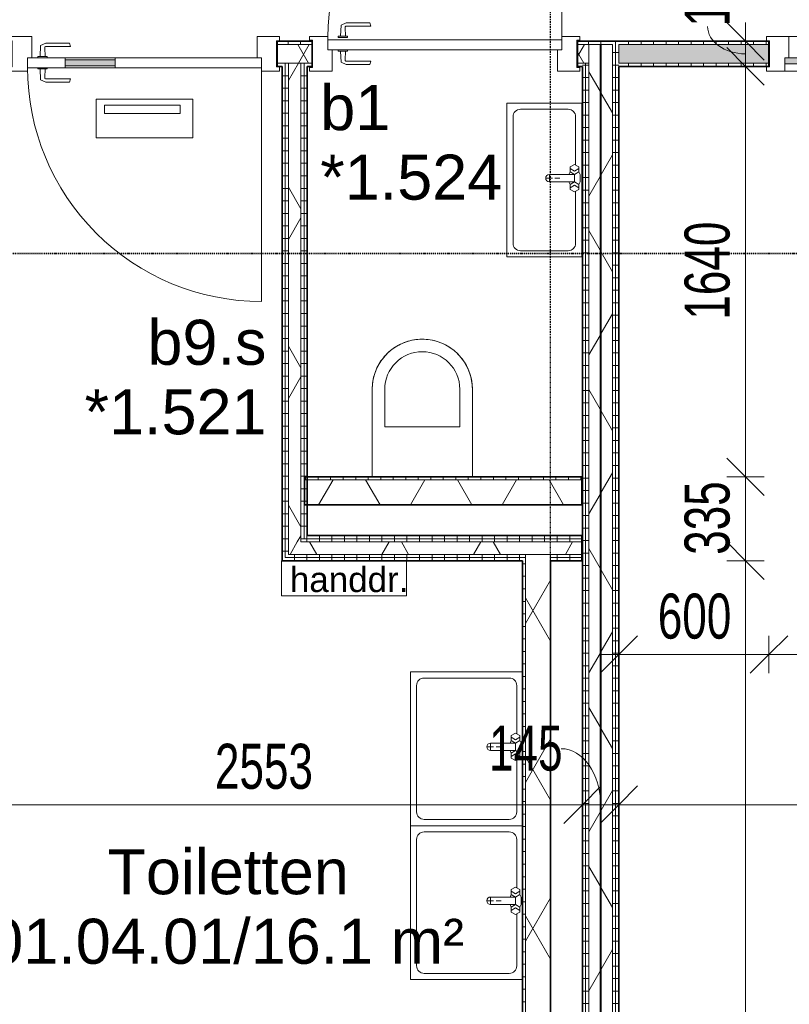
# Model space of a CAD drawing. Header units: millimetres. Extents: x -80560 to 110805, y -11020 to 52719.
# Tile 60 of 184: x 54374 to 57449, y 14303 to 18236. Entities that reach past the tile are written whole.
import ezdxf

# ---------------------------------------------------------------- set-up
doc = ezdxf.new("R2010")
doc.units = ezdxf.units.MM
doc.linetypes.add('CENTER2', pattern=[20, 8, -4, 4, -4])
doc.linetypes.add('DASHDOT2', pattern=[8, 4, -2, 0, -2])
for name, color, linetype, lineweight in [('A-ANNO-DIMS', 211, 'Continuous', 9), ('A-ANNO-DIMS-100', 211, 'Continuous', 9), ('A-AREA-IDEN', 2, 'Continuous', 9), ('A-DETL', 90, 'Continuous', 18), ('A-DOOR', 31, 'Continuous', 18), ('A-GLAZ', 151, 'Continuous', 18), ('A-GLAZ-IDEN', 152, 'Continuous', 18), ('A-WALL', 113, 'Continuous', 35), ('A-WALL-PATT', 111, 'Continuous', 35), ('G-ANNO-SYMB', 111, 'Continuous', 9), ('G-ANNO-TEXT', 231, 'Continuous', 9), ('I-WALL', 2, 'Continuous', 18), ('P-SANR-FIXT', 6, 'Continuous', 18), ('S-GRID', 1, 'Continuous', 9)]:
    doc.layers.add(name, color=color, linetype=linetype, lineweight=lineweight)
doc.styles.add('Arial', font='arial.ttf', dxfattribs={"height": 180})
doc.styles.add('Arial_5', font='arial.ttf', dxfattribs={"width": 0.7, "height": 180})
doc.styles.add('Arial_7', font='arial.ttf', dxfattribs={"height": 100})
doc.dimstyles.new('n3o_1_8_2', dxfattribs={"dimscale": 304.8, "dimtxt": 183.646692, "dimasz": 0.492126, "dimexe": 0.246063, "dimexo": 0.0625, "dimgap": 0.032808, "dimtad": 1, "dimdec": 0, "dimdsep": 46, "dimtxsty": 'Arial_5', "dimblk1": 'OBLIQUE', "dimblk2": 'OBLIQUE', "dimsah": 1, "dimcen": 0.09, "dimdle": 0.246063, "dimazin": 0, "dimtfac": 1, "dimtdec": 4, "dimtix": 1, "dimtmove": 1, "dimatfit": 3, "dimfxl": 0.246063, "dimfxlon": 1, "dimtvp": 1, "dimtolj": 1, "dimtzin": 0, "dimarcsym": 2})
doc.dimstyles.new('n3o_1_8_3', dxfattribs={"dimscale": 304.8, "dimtxt": 183.646692, "dimasz": 0.492126, "dimexe": 0.246063, "dimexo": 0.0625, "dimgap": 0.032808, "dimtad": 1, "dimdec": 0, "dimdsep": 46, "dimtxsty": 'Arial_5', "dimblk1": 'OBLIQUE', "dimblk2": 'OBLIQUE', "dimsah": 1, "dimcen": 0.09, "dimdle": 0.246063, "dimazin": 0, "dimtfac": 1, "dimtdec": 4, "dimtix": 1, "dimtmove": 0, "dimatfit": 3, "dimfxl": 0.246063, "dimfxlon": 1, "dimtvp": 1, "dimtolj": 1, "dimtzin": 0, "dimarcsym": 2})
pattern_1 = [(180, (56767.32, 14055.25), (-1e-13, -50), [])]
pattern_2 = [(60, (24894.82, 0), (-274.963, 158.75), []), (120, (24894.82, 0), (-274.963, -158.75), [])]
pattern_3 = [(90, (55346.07, 18050), (-50, -1e-13), [])]
pattern_4 = [(90, (56021.07, 16075), (-50, 6e-14), [])]
pattern_5 = [(180, (55522.32, 17112.5), (-3e-14, -50), [])]
pattern_6 = [(90, (60656.07, 18050), (-50, -2e-13), [])]

# ---------------------------------------------------------------- blocks, each defined once
blk = doc.blocks.new('74_n3o_fonteintje_300x600 - std-2370185-DO_01 eerste verdieping')
at = {"layer": 'P-SANR-FIXT'}
for p, q in [((315, 0), (-300, 0)), ((-300, 0), (-300, -300)), ((315, -300), (315, 0)), ((-300, -300), (315, -300))]:
    blk.add_line(p, q, dxfattribs=at)
blk = doc.blocks.new('53_wastafel_300X600 - std-2370183-DO_01 eerste verdieping')
at = {"layer": 'P-SANR-FIXT'}
for p, q in [((-300, -300), (-300, 0)), ((-300, 0), (315, 0)), ((-52.4, -25), (-245, -25)), ((-45, -12.2), (-55, -29.5)), ((-55, -29.5), (-45, -46.8)), ((-25, -12.2), (-45, -12.2)), ((-28.4, -29.5), (-38.4, -12.2)), ((-38.4, -46.8), (-28.4, -29.5)), ((-25, -12.2), (-15, -7.2)), ((-15, -29.5), (-25, -12.2)), ((-25, -46.8), (-15, -29.5)), ((-15, -7.2), (15, -7.2)), ((-15, -29.5), (-15, -129.5)), ((15, -29.5), (-15, -29.5)), ((15, -7.2), (25, -12.2)), ((15, -29.5), (25, -12.2)), ((25, -46.8), (15, -29.5)), ((15, -129.5), (15, -29.5)), ((25, -12.2), (45, -12.2)), ((28.4, -29.5), (38.4, -12.2)), ((38.4, -46.8), (28.4, -29.5)), ((45, -12.2), (55, -29.5)), ((55, -29.5), (45, -46.8)), ((260, -25), (52.4, -25)), ((315, 0), (315, -300)), ((-275, -55), (-275, -245)), ((-45, -46.8), (-25, -46.8)), ((-25, -46.8), (-15, -51.8)), ((25, -46.8), (15, -51.8)), ((45, -46.8), (25, -46.8)), ((290, -245), (290, -55)), ((0, -107.5), (0, -87.5)), ((0, -141.5), (0, -117.5)), ((12, -129.5), (-12, -129.5)), ((-245, -275), (260, -275)), ((315, -300), (-300, -300))]:
    blk.add_line(p, q, dxfattribs=at)
for centre, radius, start, end in [((-245, -55), 30, 90, 180), ((260, -55), 30, 0, 90), ((0, -129.5), 15, 180, 0), ((-245, -245), 30, 180, 270), ((260, -245), 30, 270, 360)]:
    blk.add_arc(centre, radius, start, end, dxfattribs=at)
blk = doc.blocks.new('32_n3o_raam_h1xb2 - 90x139_25_K_2410x2070-32170809-DO_01 eerste verdieping')
at = {"layer": 'A-GLAZ'}
for p, q in [((-1035, 69.5), (-945, 69.5)), ((-1035, 52.5), (-1035, 69.5)), ((-1023, 52.5), (-1035, 52.5)), ((-1023, -52.5), (-1023, 52.5)), ((-945, 69.5), (-945, -15.5)), ((-45, 69.5), (-945, 69.5)), ((-45, 69.5), (45, 69.5)), ((-45, -15.5), (-45, 69.5)), ((45, 69.5), (45, -15.5)), ((945, 69.5), (45, 69.5)), ((945, 69.5), (1035, 69.5)), ((945, -15.5), (945, 69.5)), ((1023, 52.5), (1023, -52.5)), ((1035, 52.5), (1023, 52.5)), ((1035, 69.5), (1035, 52.5)), ((-1035, -52.5), (-1023, -52.5)), ((-1035, -69.5), (-1035, -52.5)), ((-962, -69.5), (-1035, -69.5)), ((-962, -39.5), (-962, -69.5)), ((-962, -69.5), (-28, -69.5)), ((-28, -69.5), (-28, -39.5)), ((28, -69.5), (-28, -69.5)), ((28, -39.5), (28, -69.5)), ((28, -69.5), (962, -69.5)), ((962, -69.5), (962, -39.5)), ((1035, -69.5), (962, -69.5)), ((1023, -52.5), (1035, -52.5)), ((1035, -52.5), (1035, -69.5))]:
    blk.add_line(p, q, dxfattribs=at)
blk = doc.blocks.new('74_PF_EHA_wandtoilet - hoogte 390-32003558-DO_01 eerste verdieping')
at = {"layer": 'P-SANR-FIXT'}
for p, q in [((-178.1, -56.2), (-178.1, -406.3)), ((221.9, -406.3), (221.9, -56.2)), ((-128.1, -406.3), (-128.1, -256.3)), ((-128.1, -256.3), (171.9, -256.3)), ((171.9, -256.3), (171.9, -406.3))]:
    blk.add_line(p, q, dxfattribs=at)
at = {"layer": 'P-SANR-FIXT', "flags": 128}
for points in [[(21.9, -606.3), (13.9, -606.1), (5.9, -605.6), (-2, -604.8), (-9.9, -603.7), (-17.8, -602.3), (-25.6, -600.5), (-33.4, -598.5), (-41, -596.1), (-48.5, -593.4), (-56, -590.5), (-63.3, -587.2), (-70.4, -583.6), (-77.5, -579.8), (-84.3, -575.7), (-91, -571.3), (-97.5, -566.7), (-103.8, -561.8), (-110, -556.6), (-115.9, -551.2), (-121.6, -545.6), (-127, -539.7), (-132.2, -533.7), (-137.2, -527.4), (-141.9, -521), (-146.4, -514.3), (-150.6, -507.5), (-154.5, -500.5), (-158.1, -493.4), (-161.4, -486.1), (-164.5, -478.7), (-167.2, -471.2), (-169.7, -463.6), (-171.8, -455.9), (-173.7, -448.1), (-175.2, -440.2), (-176.4, -432.3), (-177.3, -424.4), (-177.8, -416.4), (-178.1, -408.4), (-178.1, -406.3)], [(221.9, -406.3), (221.8, -414.2), (221.3, -422.2), (220.5, -430.2), (219.4, -438.1), (217.9, -446), (216.2, -453.8), (214.1, -461.5), (211.8, -469.2), (209.1, -476.7), (206.1, -484.1), (202.9, -491.4), (199.3, -498.6), (195.5, -505.6), (191.4, -512.5), (187, -519.2), (182.3, -525.7), (177.4, -532), (172.3, -538.1), (166.9, -544), (161.3, -549.7), (155.4, -555.2), (149.3, -560.4), (143.1, -565.4), (136.6, -570.1), (130, -574.5), (123.2, -578.7), (116.2, -582.6), (109.1, -586.3), (101.8, -589.6), (94.4, -592.7), (86.9, -595.4), (79.3, -597.9), (71.6, -600), (63.8, -601.8), (55.9, -603.3), (48, -604.5), (40.1, -605.4), (32.1, -606), (24.1, -606.2), (21.9, -606.3)]]:
    blk.add_lwpolyline(points, dxfattribs=at)
at = {"layer": 'P-SANR-FIXT'}
for radius, start, end in [(200, 180, 270), (150, 180, 270), (200, 270, 360), (150, 270, 0)]:
    blk.add_arc((21.9, -406.3), radius, start, end, dxfattribs=at)
blk = doc.blocks.new('32_n3o_deur_enkel - 90x139_17_K_930_2410x1080_deur vv glasstrook_Deur_ extra kierdichting en valdorpel-34136963-DO_01 eerste verdieping')
at = {"layer": 'A-GLAZ'}
for p, q in [((-540, 69.5), (-450, 69.5)), ((-540, 52.5), (-540, 69.5)), ((-528, 52.5), (-540, 52.5)), ((-528, -52.5), (-528, 52.5)), ((-450, 69.5), (-450, -15.5)), ((450, 69.5), (540, 69.5)), ((450, -15.5), (450, 69.5)), ((528, 52.5), (528, -52.5)), ((540, 52.5), (528, 52.5)), ((540, 69.5), (540, 52.5)), ((-540, -52.5), (-528, -52.5)), ((-540, -69.5), (-540, -52.5)), ((-467, -69.5), (-540, -69.5)), ((-467, -55.5), (-467, -69.5)), ((467, -69.5), (467, -55.5)), ((540, -69.5), (467, -69.5)), ((528, -52.5), (540, -52.5)), ((540, -52.5), (540, -69.5))]:
    blk.add_line(p, q, dxfattribs=at)
blk = doc.blocks.new('30_n3o_deur_glasstrook - 40mm_draai_LS-32855232-DO_01 eerste verdieping')
at = {"layer": 'A-DOOR'}
blk.add_hatch(color=256, dxfattribs=at).paths.add_polyline_path([(-584, -32), (-584, -8), (-784, -8), (-784, -32)], flags=0)
for p, q in [((-584, 0), (0, 0)), ((0, 0), (0, -40)), ((-934, 0), (-784, 0)), ((-934, -40), (-934, 0)), ((-784, 0), (-784, -40)), ((-584, 0), (-784, 0)), ((-784, -8), (-584, -8)), ((-784, -32), (-784, -8)), ((-584, -32), (-784, -32)), ((-584, -40), (-584, 0)), ((-584, -8), (-584, -32)), ((-784, -40), (-934, -40)), ((-784, -40), (-584, -40)), ((0, -40), (-584, -40)), ((-273.9, -165), (-660.1, -165)), ((-660.1, -165), (-660.1, -320.7)), ((-323.9, -190), (-626.8, -190)), ((-626.8, -190), (-626.8, -223.3)), ((-323.9, -223.3), (-323.9, -190)), ((-273.9, -320.7), (-273.9, -165)), ((-626.8, -223.3), (-323.9, -223.3)), ((-660.1, -320.7), (-273.9, -320.7))]:
    blk.add_line(p, q, dxfattribs=at)
blk = doc.blocks.new('30_n3o_beslag_deurkruk_met_schild - std-887349-DO_01 eerste verdieping')
at = {"layer": 'A-DOOR'}
for p, q in [((-10, 5), (-7.8, 48.4)), ((-7.8, 48.4), (12.7, 58)), ((8.3, 39.7), (10, 5)), ((12.7, 58), (108, 58)), ((111, 45), (13.3, 45)), ((108, 58), (111, 45)), ((18.5, 5), (-18.5, 5)), ((-18.5, 5), (-18.5, 0)), ((18.5, 0), (18.5, 5))]:
    blk.add_line(p, q, dxfattribs=at)
at = {"layer": 'A-DOOR', "flags": 128}
blk.add_lwpolyline([(13.3, 45), (11.3, 44.6), (9.6, 43.4), (8.6, 41.7), (8.3, 39.7)], dxfattribs=at)
blk = doc.blocks.new('30_n3o_beslag_deurkruk_met_schild - std-V241-DO_01 eerste verdieping')
at = {"layer": 'A-DOOR'}
for p, q in [((-18.5, 0), (-18.5, -5)), ((18.5, -5), (18.5, 0)), ((-18.5, -5), (18.5, -5)), ((-7.8, -48.4), (-10, -5)), ((10, -5), (8.3, -39.7)), ((12.7, -58), (-7.8, -48.4)), ((108, -58), (12.7, -58)), ((13.3, -45), (111, -45)), ((111, -45), (108, -58))]:
    blk.add_line(p, q, dxfattribs=at)
at = {"layer": 'A-DOOR', "flags": 128}
blk.add_lwpolyline([(8.3, -39.7), (8.6, -41.7), (9.6, -43.4), (11.3, -44.6), (13.3, -45)], dxfattribs=at)
blk = doc.blocks.new('00_n3o_symbool_swingangle - std-31742705-DO_01 eerste verdieping')
at = {"layer": 'A-DOOR'}
blk.add_line((-415, 0), (-415, 934), dxfattribs=at)
blk.add_arc((-415, 0), 934, 360, 90, dxfattribs=at)
blk = doc.blocks.new('32_n3o_deur_enkel - 90x139_17_K_930_2410x1080-34072155-DO_01 eerste verdieping')
at = {"layer": 'A-GLAZ'}
for p, q in [((-467, 69.5), (-540, 69.5)), ((-540, 69.5), (-540, 54.5)), ((-540, 54.5), (-528, 54.5)), ((-528, 54.5), (-528, -54.5)), ((-467, 55.5), (-467, 69.5)), ((540, 69.5), (467, 69.5)), ((467, 69.5), (467, 55.5)), ((528, -54.5), (528, 54.5)), ((528, 54.5), (540, 54.5)), ((540, 54.5), (540, 69.5)), ((-450, -69.5), (-450, 15.5)), ((450, 15.5), (450, -69.5)), ((-528, -54.5), (-540, -54.5)), ((-540, -54.5), (-540, -69.5)), ((-540, -69.5), (-450, -69.5)), ((450, -69.5), (540, -69.5)), ((540, -54.5), (528, -54.5)), ((540, -69.5), (540, -54.5))]:
    blk.add_line(p, q, dxfattribs=at)
blk = doc.blocks.new('30_n3o_deur_dicht - 40mm_draai_LS-31987334-DO_01 eerste verdieping')
at = {"layer": 'A-DOOR'}
for p, q in [((0, 40), (-934, 40)), ((-934, 40), (-934, 0)), ((0, 0), (0, 40)), ((-934, 0), (0, 0))]:
    blk.add_line(p, q, dxfattribs=at)
blk = doc.blocks.new('30_n3o_beslag_deurkruk_met_schild - std-V242-DO_01 eerste verdieping')
at = {"layer": 'A-DOOR'}
for p, q in [((-10, 5), (-7.8, 48.4)), ((-7.8, 48.4), (12.7, 58)), ((8.3, 39.7), (10, 5)), ((12.7, 58), (108, 58)), ((111, 45), (13.3, 45)), ((108, 58), (111, 45)), ((18.5, 5), (-18.5, 5)), ((-18.5, 5), (-18.5, 0)), ((18.5, 0), (18.5, 5)), ((-18.5, 0), (18.5, 0))]:
    blk.add_line(p, q, dxfattribs=at)
at = {"layer": 'A-DOOR', "flags": 128}
blk.add_lwpolyline([(13.3, 45), (11.3, 44.6), (9.6, 43.4), (8.6, 41.7), (8.3, 39.7)], dxfattribs=at)
blk = doc.blocks.new('00_n3o_symbool_swingangle - std-31745489-DO_01 eerste verdieping')
at = {"layer": 'A-DOOR'}
blk.add_line((-415, -10), (-415, -944), dxfattribs=at)
blk.add_arc((-415, -10), 934, 270, 0, dxfattribs=at)
blk = doc.blocks.new('30_n3o_raam_vast - 24mm-31742711-DO_01 eerste verdieping')
at = {"layer": 'A-DOOR'}
blk.add_hatch(color=256, dxfattribs=at).paths.add_polyline_path([(-934, -24), (0, -24), (0, 0), (-934, 0)], flags=0)
for p, q in [((-934, -24), (-934, 0)), ((-934, 0), (0, 0)), ((0, 0), (0, -24)), ((0, -24), (-934, -24))]:
    blk.add_line(p, q, dxfattribs=at)
blk = doc.blocks.new('74_n3o_fonteintje_450x600 - std-V244-DO_01 eerste verdieping')
at = {"layer": 'P-SANR-FIXT'}
for p, q in [((-300, -2.5), (-300, -450)), ((315, -450), (315, -2.5)), ((-300, -450), (315, -450))]:
    blk.add_line(p, q, dxfattribs=at)
blk = doc.blocks.new('53_wastafel_450X600 - std-V245-DO_01 eerste verdieping')
at = {"layer": 'P-SANR-FIXT'}
for p, q in [((-300, -450), (-300, -2.5)), ((-52.4, -25), (-245, -25)), ((-45, -12.2), (-55, -29.5)), ((-55, -29.5), (-45, -46.8)), ((-25, -12.2), (-45, -12.2)), ((-28.4, -29.5), (-38.4, -12.2)), ((-38.4, -46.8), (-28.4, -29.5)), ((-25, -12.2), (-15, -7.2)), ((-15, -29.5), (-25, -12.2)), ((-25, -46.8), (-15, -29.5)), ((-15, -7.2), (15, -7.2)), ((-15, -29.5), (-15, -129.5)), ((15, -29.5), (-15, -29.5)), ((15, -7.2), (25, -12.2)), ((15, -29.5), (25, -12.2)), ((25, -46.8), (15, -29.5)), ((15, -129.5), (15, -29.5)), ((25, -12.2), (45, -12.2)), ((28.4, -29.5), (38.4, -12.2)), ((38.4, -46.8), (28.4, -29.5)), ((45, -12.2), (55, -29.5)), ((55, -29.5), (45, -46.8)), ((260, -25), (52.4, -25)), ((315, -2.5), (315, -450)), ((-275, -55), (-275, -395)), ((-45, -46.8), (-25, -46.8)), ((-25, -46.8), (-15, -51.8)), ((25, -46.8), (15, -51.8)), ((45, -46.8), (25, -46.8)), ((290, -395), (290, -55)), ((0, -107.5), (0, -87.5)), ((0, -141.5), (0, -117.5)), ((12, -129.5), (-12, -129.5)), ((-245, -425), (260, -425)), ((315, -450), (-300, -450))]:
    blk.add_line(p, q, dxfattribs=at)
for centre, radius, start, end in [((-245, -55), 30, 90, 180), ((260, -55), 30, 0, 90), ((0, -129.5), 15, 180, 0), ((-245, -395), 30, 180, 270), ((260, -395), 30, 270, 360)]:
    blk.add_arc(centre, radius, start, end, dxfattribs=at)
blk = doc.blocks.new('DIMBLOCK448-DO_01 eerste verdieping')
at = {"layer": 'A-ANNO-DIMS-100'}
for p, q in [((56767.3, 15700), (56842.3, 15775)), ((56767.3, 15775), (56767.3, 15625)), ((56767.3, 15700), (56767.3, 15775)), ((57367.3, 15700), (57442.3, 15775)), ((57367.3, 15775), (57367.3, 15625)), ((57367.3, 15700), (57367.3, 15775)), ((56692.3, 15700), (57367.3, 15700)), ((56767.3, 15700), (56692.3, 15625)), ((57367.3, 15700), (57292.3, 15625))]:
    blk.add_line(p, q, dxfattribs=at)
at = {"layer": 'A-ANNO-DIMS-100', "color": 0, "insert": (56923.2, 15943.6), "char_height": 180, "width": 345.821, "attachment_point": 1, "line_spacing_factor": 0.941778, "style": 'Arial_5'}
blk.add_mtext('600', dxfattribs=at)
blk = doc.blocks.new('_Oblique')
at = {"color": 0, "linetype": 'ByBlock', "lineweight": -2}
blk.add_line((-0.5, -0.5), (0.5, 0.5), dxfattribs=at)
blk = doc.blocks.new('DIMBLOCK449-DO_01 eerste verdieping')
at = {"layer": 'A-ANNO-DIMS-100'}
for p, q in [((57367.3, 15700), (57442.3, 15775)), ((57367.3, 15775), (57367.3, 15625)), ((57367.3, 15700), (57367.3, 15775)), ((59417.3, 15700), (59492.3, 15775)), ((59417.3, 15775), (59417.3, 15625)), ((59417.3, 15700), (59417.3, 15775)), ((57367.3, 15700), (57292.3, 15625)), ((57367.3, 15700), (59417.3, 15700)), ((59417.3, 15700), (59342.3, 15625))]:
    blk.add_line(p, q, dxfattribs=at)
at = {"layer": 'A-ANNO-DIMS-100', "color": 0, "insert": (58200.2, 15943.6), "char_height": 180, "width": 461.094, "attachment_point": 1, "line_spacing_factor": 0.941778, "style": 'Arial_5'}
blk.add_mtext('2050', dxfattribs=at)
blk = doc.blocks.new('DIMBLOCK474-DO_01 eerste verdieping')
at = {"layer": 'A-ANNO-DIMS-100'}
for p, q in [((54069.8, 15100), (54144.8, 15175)), ((54069.8, 15175), (54069.8, 15025)), ((54069.8, 15100), (54069.8, 15175)), ((56622.3, 15100), (56697.3, 15175)), ((56622.3, 15175), (56622.3, 15025)), ((56622.3, 15100), (56622.3, 15175)), ((54069.8, 15100), (53994.8, 15025)), ((54069.8, 15100), (56622.3, 15100)), ((56622.3, 15100), (56547.3, 15025))]:
    blk.add_line(p, q, dxfattribs=at)
at = {"layer": 'A-ANNO-DIMS-100', "color": 0, "insert": (55153.9, 15343.6), "char_height": 180, "width": 461.094, "attachment_point": 1, "line_spacing_factor": 0.941778, "style": 'Arial_5'}
blk.add_mtext('2553', dxfattribs=at)
blk = doc.blocks.new('DIMBLOCK475-DO_01 eerste verdieping')
at = {"layer": 'A-ANNO-DIMS-100'}
for p, q in [((56622.3, 15100), (56697.3, 15175)), ((56622.3, 15175), (56622.3, 15025)), ((56622.3, 15100), (56622.3, 15175)), ((56767.3, 15100), (56842.3, 15175)), ((56767.3, 15175), (56767.3, 15025)), ((56767.3, 15100), (56767.3, 15175)), ((56622.3, 15100), (56547.3, 15025)), ((56622.3, 15100), (56767.3, 15100)), ((56767.3, 15100), (56692.3, 15025))]:
    blk.add_line(p, q, dxfattribs=at)
blk.add_ellipse((56537.1, 15100), major_axis=(0, 223.9), ratio=0.704533, start_param=4.712389, end_param=6.283185, dxfattribs=at)
at = {"layer": 'A-ANNO-DIMS-100', "color": 0, "insert": (56248.9, 15416.3), "char_height": 180, "width": 345.821, "attachment_point": 1, "line_spacing_factor": 0.941778, "style": 'Arial_5'}
blk.add_mtext('145', dxfattribs=at)
blk = doc.blocks.new('DIMBLOCK476-DO_01 eerste verdieping')
at = {"layer": 'A-ANNO-DIMS-100'}
for p, q in [((56767.3, 15100), (56842.3, 15175)), ((56767.3, 15175), (56767.3, 15025)), ((56767.3, 15100), (56767.3, 15175)), ((64544.8, 15100), (64619.8, 15175)), ((64544.8, 15175), (64544.8, 15025)), ((64544.8, 15100), (64544.8, 15175)), ((56767.3, 15100), (56692.3, 15025)), ((56767.3, 15100), (64544.8, 15100)), ((64544.8, 15100), (64469.8, 15025))]:
    blk.add_line(p, q, dxfattribs=at)
at = {"layer": 'A-ANNO-DIMS-100', "color": 0, "insert": (60463.9, 15343.6), "char_height": 180, "width": 461.094, "attachment_point": 1, "line_spacing_factor": 0.941778, "style": 'Arial_5'}
blk.add_mtext('7778', dxfattribs=at)
blk = doc.blocks.new('DIMBLOCK506-DO_01 eerste verdieping')
at = {"layer": 'A-ANNO-DIMS-100'}
for p, q in [((57273.5, 18150), (57198.5, 18225)), ((57273.5, 18225), (57273.5, 18050)), ((57348.5, 18150), (57198.5, 18150)), ((57273.5, 18150), (57348.5, 18075)), ((57273.5, 18150), (57348.5, 18150)), ((57273.5, 18050), (57198.5, 18125)), ((57348.5, 18050), (57198.5, 18050)), ((57273.5, 18050), (57348.5, 17975)), ((57273.5, 18050), (57348.5, 18050))]:
    blk.add_line(p, q, dxfattribs=at)
blk.add_ellipse((57273.5, 18209.5), major_axis=(-151.3, 0), ratio=0.723847, start_param=0, end_param=1.570796, dxfattribs=at)
at = {"layer": 'A-ANNO-DIMS-100', "color": 0, "insert": (57029.9, 18209.5), "char_height": 180, "width": 345.821, "attachment_point": 1, "rotation": 90, "line_spacing_factor": 0.941778, "style": 'Arial_5'}
blk.add_mtext('100', dxfattribs=at)
blk = doc.blocks.new('DIMBLOCK507-DO_01 eerste verdieping')
at = {"layer": 'A-ANNO-DIMS-100'}
for p, q in [((57273.5, 18050), (57198.5, 18125)), ((57348.5, 18050), (57198.5, 18050)), ((57273.5, 18050), (57273.5, 16410)), ((57273.5, 18050), (57348.5, 17975)), ((57273.5, 18050), (57348.5, 18050)), ((57273.5, 16410), (57198.5, 16485)), ((57198.5, 16410), (57348.5, 16410)), ((57273.5, 16410), (57198.5, 16410)), ((57273.5, 16410), (57348.5, 16335))]:
    blk.add_line(p, q, dxfattribs=at)
at = {"layer": 'A-ANNO-DIMS-100', "color": 0, "insert": (57029.9, 17037.9), "char_height": 180, "width": 461.094, "attachment_point": 1, "rotation": 90, "line_spacing_factor": 0.941778, "style": 'Arial_5'}
blk.add_mtext('1640', dxfattribs=at)
blk = doc.blocks.new('DIMBLOCK508-DO_01 eerste verdieping')
at = {"layer": 'A-ANNO-DIMS-100'}
for p, q in [((57273.5, 16410), (57198.5, 16485)), ((57198.5, 16410), (57348.5, 16410)), ((57273.5, 16410), (57198.5, 16410)), ((57273.5, 16410), (57273.5, 16075)), ((57273.5, 16410), (57348.5, 16335)), ((57273.5, 16075), (57198.5, 16150)), ((57198.5, 16075), (57348.5, 16075)), ((57273.5, 16075), (57198.5, 16075)), ((57273.5, 16075), (57348.5, 16000))]:
    blk.add_line(p, q, dxfattribs=at)
at = {"layer": 'A-ANNO-DIMS-100', "color": 0, "insert": (57029.9, 16098.4), "char_height": 180, "width": 345.821, "attachment_point": 1, "rotation": 90, "line_spacing_factor": 0.941778, "style": 'Arial_5'}
blk.add_mtext('335', dxfattribs=at)
blk = doc.blocks.new('DIMBLOCK509-DO_01 eerste verdieping')
at = {"layer": 'A-ANNO-DIMS-100'}
for p, q in [((57273.5, 16075), (57198.5, 16150)), ((57198.5, 16075), (57348.5, 16075)), ((57273.5, 16075), (57198.5, 16075)), ((57273.5, 16075), (57273.5, 10175)), ((57273.5, 16075), (57348.5, 16000)), ((57273.5, 10250), (57198.5, 10325)), ((57198.5, 10250), (57348.5, 10250)), ((57273.5, 10250), (57198.5, 10250)), ((57273.5, 10250), (57348.5, 10175))]:
    blk.add_line(p, q, dxfattribs=at)
at = {"layer": 'A-ANNO-DIMS-100', "color": 0, "insert": (57029.9, 12970.4), "char_height": 180, "width": 461.094, "attachment_point": 1, "rotation": 90, "line_spacing_factor": 0.941778, "style": 'Arial_5'}
blk.add_mtext('5825', dxfattribs=at)

msp = doc.modelspace()

# ---------------------------------------------------------------- hatches: boundary and pattern name
at = {"layer": 'A-WALL-PATT', "lineweight": 18}
h = msp.add_hatch(dxfattribs=at)
h.set_pattern_fill('FP_36', color=256, angle=90, style=0, pattern_type=2)
h.set_pattern_definition(pattern_3)
h.paths.add_polyline_path([(56647.3, 18137.5), (56742.3, 18137.5), (56742.3, 18150), (56602.3, 18150), (56602.3, 18137.5), (56622.3, 18137.5)], flags=0)
h.paths.add_polyline_path([(55542.3, 18137.5), (55542.3, 18150), (55402.3, 18150), (55402.3, 18137.5)], flags=0)
h.paths.add_polyline_path([(54216.8, 18137.5), (54342.3, 18137.5), (54342.3, 18150), (54069.8, 18150), (54069.8, 18137.5)], flags=0)
h = msp.add_hatch(dxfattribs=at)
h.set_pattern_fill('FP_2', color=256, style=0, pattern_type=2)
h.set_pattern_definition(pattern_2)
h.paths.add_polyline_path([(56634.8, 18062.5), (56647.3, 18062.5), (56647.3, 18137.5), (56602.3, 18137.5), (56602.3, 18062.5), (56622.3, 18062.5)], flags=0)
h.paths.add_polyline_path([(54216.8, 18062.5), (54342.3, 18062.5), (54342.3, 18137.5), (54069.8, 18137.5), (54069.8, 18062.5)], flags=0)
h.paths.add_polyline_path([(55447.3, 18062.5), (55542.3, 18062.5), (55542.3, 18137.5), (55402.3, 18137.5), (55402.3, 18062.5), (55434.8, 18062.5)], flags=0)
h = msp.add_hatch(dxfattribs=at)
h.set_pattern_fill('FP_2', color=256, style=0, pattern_type=2)
h.set_pattern_definition(pattern_2)
h.paths.add_polyline_path([(56647.3, 9960.5), (56692.3, 9960.5), (56692.3, 18137.5), (56647.3, 18137.5), (56647.3, 10255.6)], flags=0)
h = msp.add_hatch(dxfattribs=at)
h.set_pattern_fill('FP_2', color=256, style=0, pattern_type=2)
h.set_pattern_definition(pattern_2)
h.paths.add_polyline_path([(56697.3, 9960.5), (56742.3, 9960.5), (56742.3, 18137.5), (56697.3, 18137.5), (56697.3, 10255.6)], flags=0)
h = msp.add_hatch(dxfattribs=at)
h.set_pattern_fill('FP_25', color=256, angle=90, style=0, pattern_type=2)
h.set_pattern_definition(pattern_1)
h.paths.add_polyline_path([(56742.3, 9960.5), (56754.8, 9960.5), (56754.8, 18150), (56742.3, 18150), (56742.3, 10255.6)], flags=0)
h = msp.add_hatch(dxfattribs=at)
h.set_pattern_fill('FP_25', color=256, angle=90, style=0, pattern_type=2)
h.set_pattern_definition(pattern_1)
h.paths.add_polyline_path([(56767.3, 9960.5), (56767.3, 18150), (56754.8, 18150), (56754.8, 9960.5)], flags=0)
h = msp.add_hatch(dxfattribs=at)
h.set_pattern_fill('FP_90', color=256, angle=90, style=0, pattern_type=2)
h.set_pattern_definition(pattern_6)
h.paths.add_polyline_path([(64544.8, 18137.5), (64544.8, 18150), (63944.8, 18150), (63944.8, 18137.5), (64201.6, 18137.5)], flags=0)
h.paths.add_polyline_path([(60677.6, 18137.5), (61894.8, 18137.5), (61894.8, 18150), (59417.3, 18150), (59417.3, 18137.5), (59502.9, 18137.5)], flags=0)
h.paths.add_polyline_path([(56859.8, 18137.5), (57367.3, 18137.5), (57367.3, 18150), (56767.3, 18150), (56767.3, 18137.5)], flags=0)
at = {"layer": 'A-WALL-PATT', "lineweight": 5}
h = msp.add_hatch(color=256, dxfattribs=at)
h.paths.add_polyline_path([(63944.8, 18062.5), (64544.8, 18062.5), (64544.8, 18137.5), (63944.8, 18137.5)], flags=0)
h.paths.add_polyline_path([(61852.3, 18062.5), (61894.8, 18062.5), (61894.8, 18137.5), (59417.3, 18137.5), (59417.3, 18062.5), (60677.6, 18062.5)], flags=0)
h.paths.add_polyline_path([(57153.5, 18062.5), (57367.3, 18062.5), (57367.3, 18137.5), (56767.3, 18137.5), (56767.3, 18062.5), (56859.8, 18062.5)], flags=0)
at = {"layer": 'A-WALL-PATT', "lineweight": 18}
h = msp.add_hatch(dxfattribs=at)
h.set_pattern_fill('FP_36', color=256, angle=90, style=0, pattern_type=2)
h.set_pattern_definition(pattern_3)
h.paths.add_polyline_path([(56602.3, 18050), (56622.3, 18050), (56622.3, 18062.5), (56602.3, 18062.5)], flags=0)
h.paths.add_polyline_path([(54342.3, 18050), (54342.3, 18062.5), (54069.8, 18062.5), (54069.8, 18050), (54216.8, 18050)], flags=0)
h.paths.add_polyline_path([(55434.8, 18050), (55434.8, 18062.5), (55402.3, 18062.5), (55402.3, 18050), (55422.3, 18050)], flags=0)
h.paths.add_polyline_path([(55509.8, 18050), (55542.3, 18050), (55542.3, 18062.5), (55509.8, 18062.5)], flags=0)
h = msp.add_hatch(dxfattribs=at)
h.set_pattern_fill('FP_74', color=256, angle=90, style=0, pattern_type=2)
h.set_pattern_definition(pattern_5)
h.paths.add_polyline_path([(55434.8, 16100), (55447.3, 16100), (55447.3, 18062.5), (55434.8, 18062.5), (55434.8, 16175)], flags=0)
h = msp.add_hatch(dxfattribs=at)
h.set_pattern_fill('FP_2', color=256, style=0, pattern_type=2)
h.set_pattern_definition(pattern_2)
h.paths.add_polyline_path([(55497.3, 16150), (55497.3, 18062.5), (55447.3, 18062.5), (55447.3, 16150)], flags=0)
h = msp.add_hatch(dxfattribs=at)
h.set_pattern_fill('FP_74', color=256, angle=90, style=0, pattern_type=2)
h.set_pattern_definition(pattern_5)
h.paths.add_polyline_path([(55497.3, 16162.5), (55509.8, 16162.5), (55509.8, 18062.5), (55497.3, 18062.5), (55497.3, 16175)], flags=0)
h = msp.add_hatch(dxfattribs=at)
h.set_pattern_fill('FP_25', color=256, angle=90, style=0, pattern_type=2)
h.set_pattern_definition(pattern_1)
h.paths.add_polyline_path([(56622.3, 9960.5), (56634.8, 9960.5), (56634.8, 18062.5), (56622.3, 18062.5), (56622.3, 10255.6)], flags=0)
h = msp.add_hatch(dxfattribs=at)
h.set_pattern_fill('FP_25', color=256, angle=90, style=0, pattern_type=2)
h.set_pattern_definition(pattern_1)
h.paths.add_polyline_path([(56634.8, 9960.5), (56647.3, 9960.5), (56647.3, 18062.5), (56634.8, 18062.5), (56634.8, 10255.6)], flags=0)
h = msp.add_hatch(dxfattribs=at)
h.set_pattern_fill('FP_90', color=256, angle=90, style=0, pattern_type=2)
h.set_pattern_definition(pattern_6)
h.paths.add_polyline_path([(61852.3, 18050), (61894.8, 18050), (61894.8, 18062.5), (59417.3, 18062.5), (59417.3, 18050), (60677.6, 18050)], flags=0)
h.paths.add_polyline_path([(64201.6, 18050), (64544.8, 18050), (64544.8, 18062.5), (63944.8, 18062.5), (63944.8, 18050)], flags=0)
h.paths.add_polyline_path([(56767.3, 18050), (57367.3, 18050), (57367.3, 18062.5), (56767.3, 18062.5)], flags=0)
h = msp.add_hatch(dxfattribs=at)
h.set_pattern_fill('FP_74', color=256, angle=90, style=0, pattern_type=2)
h.set_pattern_definition(pattern_5)
h.paths.add_polyline_path([(55434.8, 16087.5), (55434.8, 18050), (55422.3, 18050), (55422.3, 16087.5)], flags=0)
h = msp.add_hatch(dxfattribs=at)
h.set_pattern_fill('FP_74', color=256, angle=90, style=0, pattern_type=2)
h.set_pattern_definition(pattern_5)
h.paths.add_polyline_path([(55522.3, 16175), (55522.3, 18050), (55509.8, 18050), (55509.8, 16175)], flags=0)
h = msp.add_hatch(dxfattribs=at)
h.set_pattern_fill('FP_78', color=256, angle=-270, style=0, pattern_type=2)
h.set_pattern_definition([(270, (56066.07, 16410), (50, 9e-14), [])])
h.paths.add_polyline_path([(56619.8, 16397.5), (56619.8, 16410), (55512.3, 16410), (55512.3, 16397.5), (56566.2, 16397.5)], flags=0)
h = msp.add_hatch(dxfattribs=at)
h.set_pattern_fill('FP_2', color=256, style=0, pattern_type=2)
h.set_pattern_definition(pattern_2)
h.paths.add_polyline_path([(56619.8, 16297.5), (56619.8, 16397.5), (55512.3, 16397.5), (55512.3, 16297.5), (56566.2, 16297.5)], flags=0)
h = msp.add_hatch(dxfattribs=at)
h.set_pattern_fill('FP_73', color=256, angle=90, style=0, pattern_type=2)
h.set_pattern_definition(pattern_4)
h.paths.add_polyline_path([(55978.8, 16162.5), (56619.8, 16162.5), (56619.8, 16175), (55509.8, 16175), (55509.8, 16162.5)], flags=0)
h = msp.add_hatch(dxfattribs=at)
h.set_pattern_fill('FP_2', color=256, style=0, pattern_type=2)
h.set_pattern_definition(pattern_2)
h.paths.add_polyline_path([(55447.3, 16100), (56619.8, 16100), (56619.8, 16150), (55447.3, 16150)], flags=0)
h = msp.add_hatch(dxfattribs=at)
h.set_pattern_fill('FP_73', color=256, angle=90, style=0, pattern_type=2)
h.set_pattern_definition(pattern_4)
h.paths.add_polyline_path([(56619.8, 16150), (56619.8, 16162.5), (55497.3, 16162.5), (55497.3, 16150), (55978.8, 16150)], flags=0)
h = msp.add_hatch(dxfattribs=at)
h.set_pattern_fill('FP_73', color=256, angle=90, style=0, pattern_type=2)
h.set_pattern_definition(pattern_4)
h.paths.add_polyline_path([(56494.8, 16087.5), (56619.8, 16087.5), (56619.8, 16100), (56494.8, 16100)], flags=0)
h.paths.add_polyline_path([(55434.8, 16087.5), (56394.8, 16087.5), (56394.8, 16100), (55434.8, 16100)], flags=0)
h = msp.add_hatch(dxfattribs=at)
h.set_pattern_fill('FP_2', color=256, style=0, pattern_type=2)
h.set_pattern_definition(pattern_2)
h.paths.add_polyline_path([(56419.3, 10250), (56494.8, 10250), (56494.8, 16100), (56394.8, 16100), (56394.8, 10250)], flags=0)
h = msp.add_hatch(dxfattribs=at)
h.set_pattern_fill('FP_73', color=256, angle=90, style=0, pattern_type=2)
h.set_pattern_definition(pattern_4)
h.paths.add_polyline_path([(56394.8, 16075), (56394.8, 16087.5), (55422.3, 16087.5), (55422.3, 16075), (56382.3, 16075)], flags=0)
h.paths.add_polyline_path([(56619.8, 16075), (56619.8, 16087.5), (56494.8, 16087.5), (56494.8, 16075)], flags=0)
h = msp.add_hatch(dxfattribs=at)
h.set_pattern_fill('FP_75', color=256, angle=90, style=0, pattern_type=2)
h.set_pattern_definition([(360, (56382.32, 13162.5), (2e-13, 50), [])])
h.paths.add_polyline_path([(56394.8, 10250), (56394.8, 16075), (56382.3, 16075), (56382.3, 10250)], flags=0)

# ---------------------------------------------------------------- linework, layer by layer
at = {"layer": 'A-DETL'}
for p, q in [((55419.8, 16075), (55919.8, 16075)), ((55419.8, 15935), (55419.8, 16075)), ((55919.8, 16075), (55919.8, 15935)), ((55919.8, 15935), (55419.8, 15935))]:
    msp.add_line(p, q, dxfattribs=at)
at = {"layer": 'A-WALL', "lineweight": 18}
for p, q in [((55402.3, 18137.5), (55542.3, 18137.5)), ((56602.3, 18137.5), (56742.3, 18137.5)), ((56647.3, 18137.5), (56647.3, 9960.5)), ((56692.3, 9960.5), (56692.3, 18137.5)), ((56697.3, 9960.5), (56697.3, 18137.5)), ((56742.3, 9960.5), (56742.3, 18137.5)), ((56754.8, 9960.5), (56754.8, 18150)), ((56767.3, 18062.5), (56767.3, 18137.5)), ((56767.3, 18137.5), (57367.3, 18137.5)), ((55402.3, 18062.5), (55542.3, 18062.5)), ((55434.8, 16087.5), (55434.8, 18062.5)), ((55447.3, 16100), (55447.3, 18062.5)), ((55497.3, 16150), (55497.3, 18062.5)), ((55509.8, 16162.5), (55509.8, 18062.5)), ((56602.3, 18062.5), (56647.3, 18062.5)), ((56634.8, 9960.5), (56634.8, 18062.5)), ((56767.3, 18062.5), (57367.3, 18062.5)), ((56619.8, 16397.5), (55512.3, 16397.5)), ((56619.8, 16150), (55497.3, 16150)), ((56619.8, 16162.5), (55509.8, 16162.5)), ((56619.8, 16100), (55447.3, 16100)), ((56394.8, 16100), (56394.8, 10250)), ((56494.8, 16100), (56494.8, 16075)), ((56394.8, 16087.5), (55434.8, 16087.5)), ((56619.8, 16087.5), (56494.8, 16087.5))]:
    msp.add_line(p, q, dxfattribs=at)
at = {"layer": 'G-ANNO-SYMB', "linetype": 'DASHDOT2', "lineweight": 35}
msp.add_line((36171.8, 17302.3), (104099.5, 17302.3), dxfattribs=at)
at = {"layer": 'I-WALL', "lineweight": 35}
for p, q in [((55542.3, 18150), (55402.3, 18150)), ((55402.3, 18150), (55402.3, 18050)), ((55542.3, 18050), (55542.3, 18150)), ((56602.3, 18150), (56602.3, 18050)), ((57367.3, 18150), (56602.3, 18150)), ((57367.3, 18050), (57367.3, 18150)), ((55402.3, 18050), (55422.3, 18050)), ((55422.3, 18050), (55422.3, 16075)), ((55522.3, 18050), (55542.3, 18050)), ((55522.3, 16175), (55522.3, 18050)), ((56602.3, 18050), (56622.3, 18050)), ((56622.3, 18050), (56622.3, 9960.5)), ((56767.3, 9960.5), (56767.3, 18050)), ((56767.3, 18050), (57367.3, 18050)), ((56619.8, 16410), (55512.3, 16410)), ((55512.3, 16410), (55512.3, 16297.5)), ((56619.8, 16297.5), (56619.8, 16410)), ((55512.3, 16297.5), (56619.8, 16297.5)), ((56619.8, 16175), (55522.3, 16175)), ((56619.8, 16075), (56619.8, 16175)), ((55422.3, 16075), (56382.3, 16075)), ((56382.3, 16075), (56382.3, 10250)), ((56494.8, 16075), (56619.8, 16075)), ((56494.8, 10250), (56494.8, 16075))]:
    msp.add_line(p, q, dxfattribs=at)
at = {"layer": 'S-GRID', "linetype": 'CENTER2', "lineweight": 25}
msp.add_line((56494.8, 4383.3), (56494.8, 52119.1), dxfattribs=at)

# ---------------------------------------------------------------- block references
at = {"layer": 'A-DOOR', "rotation": 180}
for name, p in [('00_n3o_symbool_swingangle - std-31745489-DO_01 eerste verdieping', (56124.3, 18155.5)), ('00_n3o_symbool_swingangle - std-31742705-DO_01 eerste verdieping', (54924.3, 18044.5))]:
    msp.add_blockref(name, p, dxfattribs=at)
at = {"layer": 'A-DOOR'}
for name, p in [('30_n3o_beslag_deurkruk_met_schild - std-V242-DO_01 eerste verdieping', (55665.3, 18165.5)), ('30_n3o_beslag_deurkruk_met_schild - std-887349-DO_01 eerste verdieping', (54465.3, 18084.5)), ('30_n3o_deur_dicht - 40mm_draai_LS-31987334-DO_01 eerste verdieping', (56539.3, 18115.5)), ('30_n3o_beslag_deurkruk_met_schild - std-V241-DO_01 eerste verdieping', (55665.3, 18115.5)), ('30_n3o_deur_glasstrook - 40mm_draai_LS-32855232-DO_01 eerste verdieping', (55339.3, 18084.5)), ('30_n3o_raam_vast - 24mm-31742711-DO_01 eerste verdieping', (58364.3, 18084.5)), ('30_n3o_beslag_deurkruk_met_schild - std-V241-DO_01 eerste verdieping', (54465.3, 18044.5))]:
    msp.add_blockref(name, p, dxfattribs=at)
at = {"layer": 'A-GLAZ'}
for name, p in [('32_n3o_deur_enkel - 90x139_17_K_930_2410x1080_deur vv glasstrook_Deur_ extra kierdichting en valdorpel-34136963-DO_01 eerste verdieping', (54872.3, 18100)), ('32_n3o_deur_enkel - 90x139_17_K_930_2410x1080-34072155-DO_01 eerste verdieping', (56072.3, 18100)), ('32_n3o_raam_h1xb2 - 90x139_25_K_2410x2070-32170809-DO_01 eerste verdieping', (58392.3, 18100))]:
    msp.add_blockref(name, p, dxfattribs=at)
at = {"layer": 'P-SANR-FIXT'}
for name, p, rotation in [('74_n3o_fonteintje_300x600 - std-2370185-DO_01 eerste verdieping', (56619.8, 17603.3), 269.9999999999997), ('53_wastafel_300X600 - std-2370183-DO_01 eerste verdieping', (56619.8, 17603.3), 269.9999999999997), ('74_PF_EHA_wandtoilet - hoogte 390-32003558-DO_01 eerste verdieping', (56004.2, 16353.7), 180), ('74_n3o_fonteintje_450x600 - std-V244-DO_01 eerste verdieping', (56384.8, 15331.2), 269.9999999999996), ('53_wastafel_450X600 - std-V245-DO_01 eerste verdieping', (56384.8, 15331.2), 269.9999999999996), ('74_n3o_fonteintje_450x600 - std-V244-DO_01 eerste verdieping', (56384.8, 14716.2), 269.9999999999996), ('53_wastafel_450X600 - std-V245-DO_01 eerste verdieping', (56384.8, 14716.2), 269.9999999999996)]:
    msp.add_blockref(name, p, dxfattribs=dict(at, rotation=rotation))

# ---------------------------------------------------------------- texts
at = {"layer": 'A-AREA-IDEN', "char_height": 180, "attachment_point": 1, "style": 'Arial'}
for s, insert, width in [('Toiletten', (54724.4, 14922.3), 1114.346), ('01.04.01/16.1 m²', (54248.2, 14644.4), 2260.759)]:
    msp.add_mtext(s, dxfattribs=dict(at, insert=insert, width=width))
at = {"layer": 'A-GLAZ-IDEN', "lineweight": 9, "char_height": 180, "attachment_point": 1, "style": 'Arial'}
for s, insert, width in [('b1', (55574.6, 17975.1), 336.709), ('*1.524', (55574.6, 17697.3), 865.822), ('b9.s', (54884.3, 17037.5), 561.181), ('*1.521', (54633, 16759.7), 865.822)]:
    msp.add_mtext(s, dxfattribs=dict(at, insert=insert, width=width))
at = {"layer": 'G-ANNO-TEXT', "color": 7, "insert": (55453.2, 16049.7), "char_height": 100, "width": 553.164, "attachment_point": 1, "style": 'Arial_7'}
msp.add_mtext('handdr.', dxfattribs=at)

# ---------------------------------------------------------------- dimensions: what is measured, and where the dimension line sits
at = {"layer": 'A-ANNO-DIMS'}
dim = msp.add_linear_dim(base=(57273.5, 18050), p1=(57348.5, 18150), p2=(57348.5, 18050), angle=90, dimstyle='n3o_1_8_2', override={"dimpost": '<>', "dimfxl": 100}, dxfattribs=at)
dim.commit()
dim.dimension.update_dxf_attribs({"geometry": 'DIMBLOCK506-DO_01 eerste verdieping', "text_midpoint": (57149.9, 18382.4), "dimtype": 160, "text_rotation": 90})
for base, p1, p2, override, picture, middle in [((57273.5, 16410), (57348.5, 18050), (57198.5, 16410), {"dimpost": '<>', "dimfxl": 1646.845469}, 'DIMBLOCK507-DO_01 eerste verdieping', (57171.6, 17230)), ((57273.5, 16075), (57198.5, 16410), (57198.5, 16075), {"dimpost": '<>', "dimfxl": 335}, 'DIMBLOCK508-DO_01 eerste verdieping', (57171.6, 16242.5)), ((57273.5, 10250), (57198.5, 16075), (57198.5, 10250), {"dimpost": '<>', "dimfxl": 5825}, 'DIMBLOCK509-DO_01 eerste verdieping', (57171.6, 13162.5))]:
    dim = msp.add_linear_dim(base=base, p1=p1, p2=p2, angle=90, dimstyle='n3o_1_8_3', override=override, dxfattribs=at)
    dim.commit()
    dim.dimension.update_dxf_attribs({"geometry": picture, "text_midpoint": middle})
for base, p1, p2, override, picture, middle in [((57367.3, 15700), (56767.3, 15775), (57367.3, 15775), {"dimpost": '<>', "dimfxl": 600}, 'DIMBLOCK448-DO_01 eerste verdieping', (57067.3, 15801.9)), ((59417.3, 15700), (57367.3, 15775), (59417.3, 15775), {"dimpost": '<>', "dimfxl": 2050}, 'DIMBLOCK449-DO_01 eerste verdieping', (58392.3, 15801.9)), ((56622.3189632, 15099.965013), (54069.8189632, 15174.965013), (56622.3189632, 15174.965013), {"dimpost": '<>', "dimfxl": 2552.5}, 'DIMBLOCK474-DO_01 eerste verdieping', (55346.0689632, 15201.9295429)), ((64544.8189632, 15099.965013), (56767.3189632, 15174.965013), (64544.8189632, 15174.965013), {"dimpost": '<>', "dimfxl": 7777.5}, 'DIMBLOCK476-DO_01 eerste verdieping', (60656.0689632, 15201.8681513))]:
    dim = msp.add_linear_dim(base=base, p1=p1, p2=p2, dimstyle='n3o_1_8_3', override=override, dxfattribs=at)
    dim.commit()
    dim.dimension.update_dxf_attribs({"geometry": picture, "text_midpoint": middle})
dim = msp.add_linear_dim(base=(56767.3, 15100), p1=(56622.3, 15175), p2=(56767.3, 15175), dimstyle='n3o_1_8_2', override={"dimpost": '<>', "dimfxl": 145}, dxfattribs=at)
dim.commit()
dim.dimension.update_dxf_attribs({"geometry": 'DIMBLOCK475-DO_01 eerste verdieping', "text_midpoint": (56421.8, 15296.3), "dimtype": 160})

doc.saveas('drawing.dxf')
